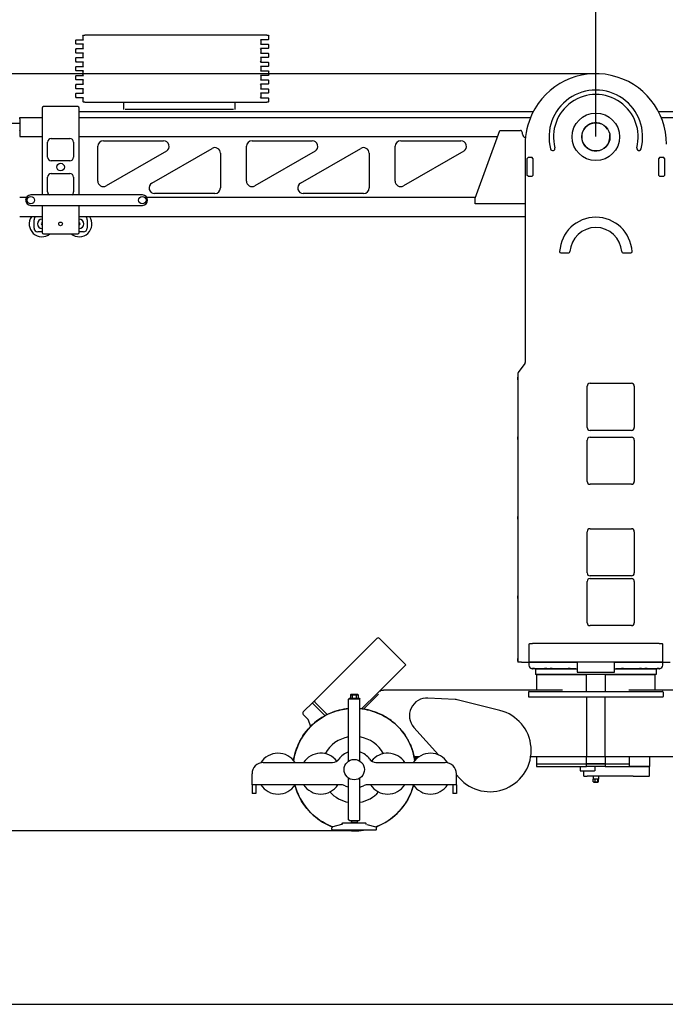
# Model space of a CAD drawing. Header units: millimetres. Extents: x -57594 to -45714, y -4242 to 13786.
# Tile 9 of 23: x -50084 to -48347, y 491 to 3142. Entities that reach past the tile are written whole.
import ezdxf

# ---------------------------------------------------------------- set-up
doc = ezdxf.new("R2010")
doc.units = ezdxf.units.MM
doc.header["$LTSCALE"] = 50
doc.layers.add('AM_5', color=3, linetype='Continuous', lineweight=25)
doc.styles.add('Aktuální-ISO', font='arial.ttf')
doc.styles.get("Standard").update_dxf_attribs({"font": 'txt.shx'})
doc.dimstyles.new('AM_ISO$0', dxfattribs={"dimtxt": 3.5, "dimasz": 3.5, "dimexe": 1, "dimexo": 1, "dimgap": 1.5, "dimtad": 1, "dimdsep": 46, "dimtxsty": 'Standard', "dimcen": 0, "dimclrd": 256, "dimclre": 256, "dimclrt": 2, "dimadec": 0, "dimazin": 2, "dimtp": 0.1, "dimtm": 0.1, "dimtfac": 0.71, "dimtdec": 3, "dimtmove": 0, "dimatfit": 3, "dimfxl": 1, "dimlwd": -1, "dimlwe": -1, "dimarcsym": 1})

# ---------------------------------------------------------------- blocks, each defined once
blk = doc.blocks.new('*D235')
at = {"layer": 'AM_5', "linetype": 'ByBlock', "transparency": 16777216}
for p, q in [((-50718.3, 2137.3), (-50718.3, 3251.3)), ((-48604, 3250.3), (-50648.3, 3250.3)), ((-48534, 2827.7), (-48534, 3251.3))]:
    blk.add_line(p, q, dxfattribs=at)
at = {"layer": 'AM_5', "transparency": 16777216}
for points in [[(-50648.3, 3261.9), (-50648.3, 3238.6), (-50718.3, 3250.3)], [(-48604, 3261.9), (-48604, 3238.6), (-48534, 3250.3)]]:
    blk.add_solid(points, dxfattribs=at)
at = {"layer": 'Defpoints', "color": 0, "transparency": 16777216}
for p in [(-50718.3, 3250.3), (-48534, 2826.7), (-50718.3, 2136.3)]:
    blk.add_point(p, dxfattribs=at)
at = {"layer": 'AM_5', "color": 2, "transparency": 16777216, "insert": (-49626.2, 3325.1), "char_height": 70, "attachment_point": 5, "style": 'Aktuální-ISO'}
blk.add_mtext('2.18 [7´-2´´]', dxfattribs=at)
blk = doc.blocks.new('*D236')
at = {"layer": 'AM_5', "linetype": 'ByBlock', "transparency": 16777216}
for p, q in [((-48534, 2827.7), (-48534, 3251.3)), ((-48464, 3250.3), (-46354, 3250.3)), ((-46284, 2895.8), (-46284, 3251.3))]:
    blk.add_line(p, q, dxfattribs=at)
at = {"layer": 'AM_5', "transparency": 16777216}
for points in [[(-48464, 3261.9), (-48464, 3238.6), (-48534, 3250.3)], [(-46354, 3261.9), (-46354, 3238.6), (-46284, 3250.3)]]:
    blk.add_solid(points, dxfattribs=at)
at = {"layer": 'Defpoints', "color": 0, "transparency": 16777216}
for p in [(-46284, 3250.3), (-46284, 2894.8), (-48534, 2826.7)]:
    blk.add_point(p, dxfattribs=at)
at = {"layer": 'AM_5', "color": 2, "transparency": 16777216, "insert": (-47409, 3325.1), "char_height": 70, "attachment_point": 5, "style": 'Aktuální-ISO'}
blk.add_mtext('2.25 [7´-5´´]', dxfattribs=at)
blk = doc.blocks.new('*D237')
at = {"layer": 'AM_5', "linetype": 'ByBlock', "transparency": 16777216}
for p, q in [((-50718.3, 2141.3), (-50718.3, 3436.2)), ((-50648.3, 3435.2), (-46354, 3435.2)), ((-46284, 2891.3), (-46284, 3436.2))]:
    blk.add_line(p, q, dxfattribs=at)
at = {"layer": 'AM_5', "transparency": 16777216}
for points in [[(-50648.3, 3446.9), (-50648.3, 3423.5), (-50718.3, 3435.2)], [(-46354, 3446.9), (-46354, 3423.5), (-46284, 3435.2)]]:
    blk.add_solid(points, dxfattribs=at)
at = {"layer": 'Defpoints', "color": 0, "transparency": 16777216}
for p in [(-46284, 3435.2), (-46284, 2890.3), (-50718.3, 2140.3)]:
    blk.add_point(p, dxfattribs=at)
at = {"layer": 'AM_5', "color": 2, "transparency": 16777216, "insert": (-48501.2, 3510.1), "char_height": 70, "attachment_point": 5, "style": 'Aktuální-ISO'}
blk.add_mtext('4.43 [14´-7´´]', dxfattribs=at)
blk = doc.blocks.new('*D238')
at = {"layer": 'AM_5', "linetype": 'ByBlock', "transparency": 16777216}
for p, q in [((-48535, 2996.7), (-51035.5, 2996.7)), ((-51034.5, 2926.7), (-51034.5, 1028.2)), ((-49185, 958.2), (-51035.5, 958.2))]:
    blk.add_line(p, q, dxfattribs=at)
at = {"layer": 'AM_5', "transparency": 16777216}
for points in [[(-51046.2, 2926.7), (-51022.8, 2926.7), (-51034.5, 2996.7)], [(-51046.2, 1028.2), (-51022.8, 1028.2), (-51034.5, 958.2)]]:
    blk.add_solid(points, dxfattribs=at)
at = {"layer": 'Defpoints', "color": 0, "transparency": 16777216}
for p in [(-48534, 2996.7), (-51034.5, 958.2), (-49184, 958.2)]:
    blk.add_point(p, dxfattribs=at)
at = {"layer": 'AM_5', "color": 2, "transparency": 16777216, "insert": (-51109.3, 1977.4), "char_height": 70, "attachment_point": 5, "rotation": 90, "style": 'Aktuální-ISO'}
blk.add_mtext('2,01 [6´-7´´]', dxfattribs=at)

msp = doc.modelspace()

# ---------------------------------------------------------------- linework, layer by layer
at = {"color": 253}
for p, q in [((-49932.034, 3088.071), (-49934.034, 3086.071)), ((-49934.034, 3086.071), (-49934.034, 3078.071)), ((-49934.034, 3078.071), (-49932.034, 3076.071)), ((-49932.034, 3088.071), (-49912.034, 3088.071)), ((-49912.034, 3076.071), (-49932.034, 3076.071)), ((-49914.034, 3098.071), (-49912.034, 3100.071)), ((-49914.034, 3098.071), (-49914.034, 3090.071)), ((-49912.034, 3088.071), (-49914.034, 3090.071)), ((-49914.034, 3074.071), (-49912.034, 3076.071)), ((-49912.034, 3100.071), (-49909.034, 3100.071)), ((-49419.034, 3100.071), (-49909.034, 3100.071)), ((-49416.034, 3088.071), (-49436.034, 3088.071)), ((-49434.034, 3086.071), (-49436.034, 3088.071)), ((-49436.034, 3076.071), (-49434.034, 3078.071)), ((-49436.034, 3076.071), (-49416.034, 3076.071)), ((-49434.034, 3078.071), (-49434.034, 3086.071)), ((-49419.034, 3100.071), (-49416.034, 3100.071)), ((-49416.034, 3100.071), (-49414.034, 3098.071)), ((-49414.034, 3090.071), (-49416.034, 3088.071)), ((-49416.034, 3076.071), (-49414.034, 3074.071)), ((-49414.034, 3090.071), (-49414.034, 3098.071)), ((-49932.034, 3064.071), (-49934.034, 3062.071)), ((-49934.034, 3062.071), (-49934.034, 3054.071)), ((-49934.034, 3054.071), (-49932.034, 3052.071)), ((-49932.034, 3064.071), (-49912.034, 3064.071)), ((-49912.034, 3052.071), (-49932.034, 3052.071)), ((-49914.034, 3074.071), (-49914.034, 3066.071)), ((-49912.034, 3064.071), (-49914.034, 3066.071)), ((-49914.034, 3050.071), (-49912.034, 3052.071)), ((-49914.034, 3050.071), (-49914.034, 3042.071)), ((-49416.034, 3064.071), (-49436.034, 3064.071)), ((-49434.034, 3062.071), (-49436.034, 3064.071)), ((-49436.034, 3052.071), (-49434.034, 3054.071)), ((-49436.034, 3052.071), (-49416.034, 3052.071)), ((-49434.034, 3054.071), (-49434.034, 3062.071)), ((-49414.034, 3066.071), (-49416.034, 3064.071)), ((-49416.034, 3052.071), (-49414.034, 3050.071)), ((-49414.034, 3066.071), (-49414.034, 3074.071)), ((-49414.034, 3042.071), (-49414.034, 3050.071)), ((-49932.034, 3040.071), (-49934.034, 3038.071)), ((-49934.034, 3038.071), (-49934.034, 3030.071)), ((-49934.034, 3030.071), (-49932.034, 3028.071)), ((-49932.034, 3040.071), (-49912.034, 3040.071)), ((-49912.034, 3028.071), (-49932.034, 3028.071)), ((-49912.034, 3040.071), (-49914.034, 3042.071)), ((-49914.034, 3026.071), (-49912.034, 3028.071)), ((-49914.034, 3026.071), (-49914.034, 3018.071)), ((-49416.034, 3040.071), (-49436.034, 3040.071)), ((-49434.034, 3038.071), (-49436.034, 3040.071)), ((-49436.034, 3028.071), (-49434.034, 3030.071)), ((-49436.034, 3028.071), (-49416.034, 3028.071)), ((-49434.034, 3030.071), (-49434.034, 3038.071)), ((-49414.034, 3042.071), (-49416.034, 3040.071)), ((-49416.034, 3028.071), (-49414.034, 3026.071)), ((-49414.034, 3018.071), (-49414.034, 3026.071)), ((-49932.034, 3016.071), (-49934.034, 3014.071)), ((-49934.034, 3014.071), (-49934.034, 3006.071)), ((-49934.034, 3006.071), (-49932.034, 3004.071)), ((-49932.034, 3016.071), (-49912.034, 3016.071)), ((-49912.034, 3004.071), (-49932.034, 3004.071)), ((-49912.034, 3016.071), (-49914.034, 3018.071)), ((-49914.034, 3002.071), (-49912.034, 3004.071)), ((-49914.034, 3002.071), (-49914.034, 2994.071)), ((-49416.034, 3016.071), (-49436.034, 3016.071)), ((-49434.034, 3014.071), (-49436.034, 3016.071)), ((-49436.034, 3004.071), (-49434.034, 3006.071)), ((-49436.034, 3004.071), (-49416.034, 3004.071)), ((-49434.034, 3006.071), (-49434.034, 3014.071)), ((-49414.034, 3018.071), (-49416.034, 3016.071)), ((-49416.034, 3004.071), (-49414.034, 3002.071)), ((-49414.034, 2994.071), (-49414.034, 3002.071)), ((-49932.034, 2992.071), (-49934.034, 2990.071)), ((-49934.034, 2990.071), (-49934.034, 2982.071)), ((-49934.034, 2982.071), (-49932.034, 2980.071)), ((-49932.034, 2992.071), (-49912.034, 2992.071)), ((-49912.034, 2980.071), (-49932.034, 2980.071)), ((-49912.034, 2992.071), (-49914.034, 2994.071)), ((-49914.034, 2978.071), (-49912.034, 2980.071)), ((-49914.034, 2978.071), (-49914.034, 2970.071)), ((-49912.034, 2968.071), (-49914.034, 2970.071)), ((-49416.034, 2992.071), (-49436.034, 2992.071)), ((-49434.034, 2990.071), (-49436.034, 2992.071)), ((-49436.034, 2980.071), (-49434.034, 2982.071)), ((-49436.034, 2980.071), (-49416.034, 2980.071)), ((-49434.034, 2982.071), (-49434.034, 2990.071)), ((-49414.034, 2994.071), (-49416.034, 2992.071)), ((-49416.034, 2980.071), (-49414.034, 2978.071)), ((-49414.034, 2970.071), (-49416.034, 2968.071)), ((-49414.034, 2970.071), (-49414.034, 2978.071)), ((-49932.034, 2968.071), (-49934.034, 2966.071)), ((-49934.034, 2966.071), (-49934.034, 2958.071)), ((-49934.034, 2958.071), (-49932.034, 2956.071)), ((-49932.034, 2944.071), (-49934.034, 2942.071)), ((-49932.034, 2968.071), (-49912.034, 2968.071)), ((-49912.034, 2956.071), (-49932.034, 2956.071)), ((-49932.034, 2944.071), (-49912.034, 2944.071)), ((-49914.034, 2954.071), (-49912.034, 2956.071)), ((-49914.034, 2954.071), (-49914.034, 2946.071)), ((-49912.034, 2944.071), (-49914.034, 2946.071)), ((-49416.034, 2968.071), (-49436.034, 2968.071)), ((-49434.034, 2966.071), (-49436.034, 2968.071)), ((-49436.034, 2956.071), (-49434.034, 2958.071)), ((-49436.034, 2956.071), (-49416.034, 2956.071)), ((-49416.034, 2944.071), (-49436.034, 2944.071)), ((-49434.034, 2942.071), (-49436.034, 2944.071)), ((-49434.034, 2958.071), (-49434.034, 2966.071)), ((-49416.034, 2956.071), (-49414.034, 2954.071)), ((-49414.034, 2946.071), (-49416.034, 2944.071)), ((-49414.034, 2946.071), (-49414.034, 2954.071)), ((-49934.034, 2942.071), (-49934.034, 2934.071)), ((-49934.034, 2934.071), (-49932.034, 2932.071)), ((-49912.034, 2932.071), (-49932.034, 2932.071)), ((-49912.034, 2932.071), (-49914.034, 2930.071)), ((-49914.034, 2930.071), (-49914.034, 2922.071)), ((-49914.034, 2922.071), (-49912.034, 2920.071)), ((-49909.034, 2920.071), (-49912.034, 2920.071)), ((-49909.034, 2920.071), (-49419.034, 2920.071)), ((-49805.034, 2920.071), (-49805.034, 2900.071)), ((-49504.034, 2900.071), (-49504.034, 2920.071)), ((-49436.034, 2932.071), (-49434.034, 2934.071)), ((-49436.034, 2932.071), (-49416.034, 2932.071)), ((-49434.034, 2934.071), (-49434.034, 2942.071)), ((-49416.034, 2920.071), (-49419.034, 2920.071)), ((-49414.034, 2930.071), (-49416.034, 2932.071)), ((-49416.034, 2920.071), (-49414.034, 2922.071)), ((-49414.034, 2922.071), (-49414.034, 2930.071)), ((-50024.034, 2904.166), (-50024.034, 2670.166)), ((-49928.034, 2908.166), (-50020.034, 2908.166)), ((-49924.034, 2670.166), (-49924.034, 2904.166)), ((-49924.034, 2894.766), (-48702.374, 2894.766)), ((-49509.034, 2900.071), (-49800.034, 2900.071)), ((-48365.694, 2894.766), (-46284.034, 2894.766)), ((-50284.034, 2863.266), (-50084.034, 2863.266)), ((-50084.034, 2878.766), (-50024.034, 2878.766)), ((-50084.034, 2874.766), (-50084.034, 2878.766)), ((-50084.034, 2874.766), (-50084.034, 2854.132)), ((-49924.034, 2878.766), (-48709.822, 2878.766)), ((-48358.245, 2878.766), (-46284.034, 2878.766)), ((-50084.034, 2854.132), (-50084.034, 2853.615)), ((-50084.034, 2853.615), (-50084.034, 2844.42)), ((-50084.034, 2843.903), (-50084.034, 2844.42)), ((-50084.034, 2843.903), (-50084.034, 2827.666)), ((-48859.034, 2661.166), (-48792.427, 2844.166)), ((-48792.427, 2844.166), (-48736.459, 2844.166)), ((-48731.284, 2837.166), (-48733.74, 2842.434)), ((-48731.284, 2834.166), (-48731.284, 2837.166)), ((-50084.034, 2827.166), (-50084.034, 2827.666)), ((-50084.034, 2827.166), (-50024.034, 2827.166)), ((-50009.034, 2772.166), (-50009.034, 2812.166)), ((-49999.034, 2822.166), (-49949.034, 2822.166)), ((-49939.034, 2812.166), (-49939.034, 2772.166)), ((-49924.034, 2827.166), (-48798.615, 2827.166)), ((-49859.034, 2816.166), (-49697.023, 2816.166)), ((-49459.034, 2816.166), (-49297.023, 2816.166)), ((-49059.034, 2816.166), (-48897.023, 2816.166)), ((-49874.034, 2707.644), (-49874.034, 2801.166)), ((-49689.524, 2788.175), (-49851.535, 2694.654)), ((-49728.544, 2702.157), (-49566.533, 2795.678)), ((-49474.034, 2707.644), (-49474.034, 2801.166)), ((-49289.524, 2788.175), (-49451.535, 2694.654)), ((-49328.544, 2702.157), (-49166.533, 2795.678)), ((-49074.034, 2707.644), (-49074.034, 2801.166)), ((-48889.524, 2788.175), (-49051.535, 2694.654)), ((-48724.034, 2806.666), (-48724.034, 2219.012)), ((-49949.034, 2762.166), (-49999.034, 2762.166)), ((-49544.034, 2782.687), (-49544.034, 2689.166)), ((-49144.034, 2782.687), (-49144.034, 2689.166)), ((-48716.534, 2770.666), (-48718.534, 2768.666)), ((-48718.534, 2722.666), (-48718.534, 2768.666)), ((-48705.534, 2770.666), (-48716.534, 2770.666)), ((-48703.534, 2768.666), (-48705.534, 2770.666)), ((-48703.534, 2768.666), (-48703.534, 2722.666)), ((-48362.534, 2770.666), (-48364.534, 2768.666)), ((-48364.534, 2722.666), (-48364.534, 2768.666)), ((-48351.534, 2770.666), (-48362.534, 2770.666)), ((-48349.534, 2768.666), (-48351.534, 2770.666)), ((-48349.534, 2768.666), (-48349.534, 2722.666)), ((-50009.034, 2678.166), (-50009.034, 2718.166)), ((-49999.034, 2728.166), (-49949.034, 2728.166)), ((-49939.034, 2718.166), (-49939.034, 2678.166)), ((-48716.534, 2720.666), (-48718.534, 2722.666)), ((-48716.534, 2720.666), (-48705.534, 2720.666)), ((-48703.534, 2722.666), (-48705.534, 2720.666)), ((-48362.534, 2720.666), (-48364.534, 2722.666)), ((-48362.534, 2720.666), (-48351.534, 2720.666)), ((-48349.534, 2722.666), (-48351.534, 2720.666)), ((-49038.521, 2702.166), (-49038.65, 2702.166)), ((-50066.158, 2663.166), (-50084.034, 2663.166)), ((-49754.034, 2670.166), (-50054.034, 2670.166)), ((-48858.306, 2663.166), (-49741.909, 2663.166)), ((-49559.034, 2674.166), (-49721.045, 2674.166)), ((-49159.034, 2674.166), (-49321.045, 2674.166)), ((-48859.034, 2646.166), (-48859.034, 2661.166)), ((-50054.034, 2642.166), (-49754.034, 2642.166)), ((-50024.034, 2642.166), (-50024.034, 2569.166)), ((-49924.034, 2569.166), (-49924.034, 2642.166)), ((-48724.034, 2646.166), (-48859.034, 2646.166)), ((-50024.034, 2611.566), (-50084.034, 2611.566)), ((-50045.534, 2580.666), (-50045.534, 2603.666)), ((-48724.034, 2611.566), (-49924.034, 2611.566)), ((-49902.534, 2603.666), (-49902.534, 2580.666)), ((-50024.034, 2570.666), (-50035.534, 2570.666)), ((-50020.034, 2565.166), (-49928.034, 2565.166)), ((-49912.534, 2570.666), (-49924.034, 2570.666)), ((-48628.401, 2514.666), (-48606.862, 2514.666)), ((-48461.205, 2514.666), (-48439.666, 2514.666)), ((-48725.041, 2216.003), (-48743.027, 2192.134)), ((-48744.034, 2189.125), (-48744.034, 2184.166)), ((-48744.034, 2183.666), (-48744.034, 2179.832)), ((-48744.034, 2172.5), (-48744.034, 2179.832)), ((-48744.034, 2172.5), (-48744.034, 2018.832)), ((-48557.534, 2044.166), (-48557.534, 2155.166)), ((-48549.534, 2163.166), (-48438.534, 2163.166)), ((-48430.534, 2155.166), (-48430.534, 2044.166)), ((-48744.034, 2011.5), (-48744.034, 2018.832)), ((-48438.534, 2036.166), (-48549.534, 2036.166)), ((-48549.534, 2018.166), (-48438.534, 2018.166)), ((-48744.034, 2011.5), (-48744.034, 1804.832)), ((-48557.534, 1899.166), (-48557.534, 2010.166)), ((-48430.534, 2010.166), (-48430.534, 1899.166)), ((-48438.534, 1891.166), (-48549.534, 1891.166)), ((-48744.034, 1797.5), (-48744.034, 1804.832)), ((-48744.034, 1797.5), (-48744.034, 1590.832)), ((-48557.534, 1652.666), (-48557.534, 1763.666)), ((-48549.534, 1771.666), (-48438.534, 1771.666)), ((-48430.534, 1763.666), (-48430.534, 1652.666)), ((-48438.534, 1644.666), (-48549.534, 1644.666)), ((-48557.534, 1518.666), (-48557.534, 1629.666)), ((-48549.534, 1637.666), (-48438.534, 1637.666)), ((-48430.534, 1629.666), (-48430.534, 1518.666)), ((-48744.034, 1583.5), (-48744.034, 1590.832)), ((-48744.034, 1583.5), (-48744.034, 1422.332)), ((-48438.534, 1510.666), (-48549.534, 1510.666)), ((-49290.001, 1309.548), (-49123.292, 1476.257)), ((-49045.51, 1405.546), (-49116.221, 1476.257)), ((-48714.034, 1460.666), (-48712.034, 1462.666)), ((-48714.034, 1460.666), (-48714.034, 1412.666)), ((-48712.034, 1462.666), (-48704.034, 1462.666)), ((-48364.034, 1462.666), (-48704.034, 1462.666)), ((-48364.034, 1462.666), (-48356.034, 1462.666)), ((-48354.034, 1460.666), (-48356.034, 1462.666)), ((-48354.034, 1412.666), (-48354.034, 1460.666)), ((-49045.51, 1405.546), (-49121.791, 1329.265)), ((-48744.034, 1415), (-48744.034, 1422.332)), ((-48744.034, 1415), (-48744.034, 1412.666)), ((-48739.034, 1412.666), (-48744.034, 1412.666)), ((-48734.034, 1412.666), (-48739.034, 1412.666)), ((-48734.034, 1412.666), (-48714.034, 1412.666)), ((-48714.034, 1412.666), (-48704.034, 1412.666)), ((-48714.034, 1412.666), (-48714.034, 1404.666)), ((-48704.034, 1412.666), (-48714.034, 1412.666)), ((-48584.034, 1412.666), (-48704.034, 1412.666)), ((-48704.034, 1412.666), (-48584.034, 1412.666)), ((-48584.034, 1412.666), (-48584.034, 1385.166)), ((-48484.034, 1412.666), (-48584.034, 1412.666)), ((-48364.034, 1412.666), (-48484.034, 1412.666)), ((-48484.034, 1385.166), (-48484.034, 1412.666)), ((-48484.034, 1412.666), (-48364.034, 1412.666)), ((-48364.034, 1412.666), (-48354.034, 1412.666)), ((-48354.034, 1412.666), (-48364.034, 1412.666)), ((-48354.034, 1404.666), (-48354.034, 1412.666)), ((-48354.034, 1412.666), (-48334.034, 1412.666)), ((-48698.71, 1394.666), (-48704.034, 1394.666)), ((-48672.357, 1394.666), (-48698.71, 1394.666)), ((-48584.034, 1393.066), (-48696.034, 1393.066)), ((-48696.034, 1393.066), (-48696.034, 1379.566)), ((-48372.034, 1379.566), (-48696.034, 1379.566)), ((-48694.034, 1379.566), (-48559.411, 1379.566)), ((-48694.034, 1379.566), (-48694.034, 1337.366)), ((-48676.534, 1393.066), (-48676.534, 1394.666)), ((-48665.71, 1394.666), (-48672.357, 1394.666)), ((-48657.357, 1394.666), (-48665.71, 1394.666)), ((-48650.71, 1394.666), (-48657.357, 1394.666)), ((-48609.357, 1394.666), (-48650.71, 1394.666)), ((-48602.71, 1394.666), (-48609.357, 1394.666)), ((-48588.034, 1394.666), (-48602.71, 1394.666)), ((-48588.034, 1394.666), (-48584.034, 1394.666)), ((-48584.034, 1385.166), (-48484.034, 1385.166)), ((-48559.411, 1333.366), (-48559.411, 1379.566)), ((-48508.657, 1379.566), (-48374.034, 1379.566)), ((-48508.657, 1379.566), (-48508.657, 1333.366)), ((-48484.034, 1394.666), (-48480.034, 1394.666)), ((-48372.034, 1393.066), (-48484.034, 1393.066)), ((-48465.357, 1394.666), (-48480.034, 1394.666)), ((-48458.71, 1394.666), (-48465.357, 1394.666)), ((-48417.357, 1394.666), (-48458.71, 1394.666)), ((-48410.71, 1394.666), (-48417.357, 1394.666)), ((-48402.357, 1394.666), (-48410.71, 1394.666)), ((-48395.71, 1394.666), (-48402.357, 1394.666)), ((-48369.357, 1394.666), (-48395.71, 1394.666)), ((-48391.534, 1393.066), (-48391.534, 1394.666)), ((-48374.034, 1337.366), (-48374.034, 1379.566)), ((-48372.034, 1393.066), (-48372.034, 1379.566)), ((-48364.034, 1394.666), (-48369.357, 1394.666)), ((-49121.791, 1329.265), (-49164.184, 1286.872)), ((-49118.963, 1326.437), (-49159.208, 1286.192)), ((-49113.934, 1335.366), (-49113.593, 1335.707)), ((-49113.934, 1335.366), (-49113.934, 1333.366)), ((-49111.934, 1337.366), (-49113.593, 1335.707)), ((-49111.934, 1337.366), (-49104.863, 1337.366)), ((-48623.934, 1337.366), (-49104.863, 1337.366)), ((-48715.583, 1331.866), (-48715.583, 1319.866)), ((-48713.545, 1333.366), (-48354.523, 1333.366)), ((-48162.034, 1337.366), (-48445.134, 1337.366)), ((-48352.485, 1331.866), (-48352.485, 1319.866)), ((-49321.282, 1278.267), (-49294.501, 1305.048)), ((-49294.501, 1305.048), (-49290.001, 1309.548)), ((-49262.609, 1268.154), (-49293.466, 1299.011)), ((-49288.966, 1303.511), (-49256.672, 1271.217)), ((-49197.034, 1315.116), (-49199.034, 1313.116)), ((-49169.034, 1313.116), (-49199.034, 1313.116)), ((-49199.034, 1146.165), (-49199.034, 1313.116)), ((-49197.034, 1315.116), (-49171.034, 1315.116)), ((-49194.426, 1324.116), (-49193.271, 1325.116)), ((-49194.426, 1324.116), (-49189.23, 1324.116)), ((-49194.426, 1324.116), (-49194.426, 1315.116)), ((-49188.653, 1325.116), (-49193.271, 1325.116)), ((-49189.23, 1324.116), (-49188.653, 1325.116)), ((-49189.23, 1324.116), (-49178.838, 1324.116)), ((-49189.23, 1324.116), (-49189.23, 1315.116)), ((-49179.415, 1325.116), (-49188.653, 1325.116)), ((-49178.838, 1324.116), (-49179.415, 1325.116)), ((-49174.796, 1325.116), (-49179.415, 1325.116)), ((-49178.838, 1324.116), (-49173.641, 1324.116)), ((-49178.838, 1324.116), (-49178.838, 1315.116)), ((-49174.796, 1325.116), (-49173.641, 1324.116)), ((-49173.641, 1324.116), (-49173.641, 1315.116)), ((-49171.034, 1315.116), (-49169.034, 1313.116)), ((-49169.034, 1146.165), (-49169.034, 1313.116)), ((-48912.632, 1312.08), (-48985.613, 1315.804)), ((-48791.954, 1282.262), (-48907.325, 1311.285)), ((-48354.523, 1318.366), (-48713.545, 1318.366)), ((-48559.034, 1318.366), (-48559.034, 1158.366)), ((-48509.034, 1158.366), (-48509.034, 1318.366)), ((-49307.976, 1257.89), (-49321.282, 1271.196)), ((-49301.183, 1239.246), (-49307.976, 1257.89)), ((-49023.444, 1236.706), (-48957.174, 1162.585)), ((-49429.034, 1142.116), (-49242.163, 1142.116)), ((-49125.905, 1142.116), (-48939.034, 1142.116)), ((-49022.889, 1158.366), (-49008.799, 1158.366)), ((-49022.066, 1154.366), (-49014.247, 1154.366)), ((-48709.23, 1158.366), (-48559.034, 1158.366)), ((-48694.034, 1158.366), (-48694.034, 1138.366)), ((-48559.411, 1138.366), (-48559.411, 1158.366)), ((-48559.034, 1158.366), (-48509.034, 1158.366)), ((-48509.034, 1158.366), (-48118.798, 1158.366)), ((-48508.657, 1158.366), (-48508.657, 1138.366)), ((-48444.792, 1158.366), (-48444.792, 1131.366)), ((-48390.054, 1158.366), (-48390.054, 1131.366)), ((-48694.034, 1138.366), (-48559.411, 1138.366)), ((-48694.034, 1138.366), (-48694.034, 1131.366)), ((-48694.034, 1138.366), (-48559.411, 1138.366)), ((-48694.034, 1131.366), (-48559.411, 1131.366)), ((-48576.534, 1131.366), (-48576.534, 1119.366)), ((-48576.534, 1119.366), (-48537.65, 1119.366)), ((-48566.534, 1105.366), (-48566.534, 1119.366)), ((-48508.657, 1138.366), (-48559.411, 1138.366)), ((-48559.411, 1138.366), (-48508.657, 1138.366)), ((-48559.411, 1131.366), (-48559.411, 1138.366)), ((-48508.657, 1131.366), (-48559.411, 1131.366)), ((-48536.509, 1119.366), (-48537.65, 1119.366)), ((-48536.509, 1131.366), (-48536.509, 1119.366)), ((-48508.657, 1138.366), (-48444.792, 1138.366)), ((-48508.657, 1138.366), (-48508.657, 1131.366)), ((-48508.657, 1138.366), (-48444.792, 1138.366)), ((-48508.657, 1131.366), (-48444.792, 1131.366)), ((-48436.601, 1131.366), (-48444.792, 1131.366)), ((-48444.792, 1131.366), (-48436.601, 1131.366)), ((-48436.601, 1131.366), (-48434.044, 1131.366)), ((-48434.044, 1131.366), (-48436.601, 1131.366)), ((-48434.044, 1131.366), (-48390.412, 1131.366)), ((-48390.412, 1131.366), (-48434.044, 1131.366)), ((-48390.412, 1131.366), (-48390.054, 1131.366)), ((-48390.054, 1131.366), (-48390.412, 1131.366)), ((-48390.054, 1105.366), (-48390.054, 1131.366)), ((-49459.034, 1082.116), (-49459.034, 1112.116)), ((-49199.034, 988.116), (-49199.034, 1100.067)), ((-49169.034, 988.116), (-49169.034, 1100.067)), ((-48909.034, 1082.116), (-48909.034, 1112.116)), ((-48909.034, 1108.742), (-48901.782, 1100.632)), ((-48909.034, 1107.616), (-48908.027, 1107.616)), ((-48566.534, 1105.366), (-48557.015, 1105.366)), ((-48436.601, 1105.366), (-48557.015, 1105.366)), ((-48541.534, 1105.366), (-48541.534, 1097.366)), ((-48541.278, 1097.366), (-48541.534, 1097.366)), ((-48541.278, 1090.094), (-48541.278, 1097.366)), ((-48535.975, 1097.366), (-48541.278, 1097.366)), ((-48539.534, 1089.366), (-48540.758, 1089.811)), ((-48539.534, 1089.366), (-48528.534, 1089.366)), ((-48535.975, 1090.094), (-48535.975, 1097.366)), ((-48528.731, 1097.366), (-48535.975, 1097.366)), ((-48528.731, 1090.094), (-48528.731, 1097.366)), ((-48526.534, 1097.366), (-48528.731, 1097.366)), ((-48528.534, 1089.366), (-48527.309, 1089.811)), ((-48526.789, 1090.094), (-48526.789, 1097.366)), ((-48526.534, 1105.366), (-48526.534, 1097.366)), ((-48434.044, 1105.366), (-48436.601, 1105.366)), ((-48434.044, 1105.366), (-48390.412, 1105.366)), ((-48390.054, 1105.366), (-48390.412, 1105.366)), ((-49218.37, 1082.116), (-49459.034, 1082.116)), ((-49449.034, 1082.116), (-49459.034, 1082.116)), ((-49459.034, 1082.116), (-49459.034, 1058.968)), ((-49449.034, 1082.116), (-49449.034, 1058.968)), ((-48909.034, 1082.116), (-49149.697, 1082.116)), ((-48909.034, 1082.116), (-48919.034, 1082.116)), ((-48919.034, 1082.116), (-48919.034, 1058.968)), ((-48909.034, 1082.116), (-48909.034, 1058.968)), ((-49449.034, 1058.968), (-49459.034, 1058.968)), ((-48909.034, 1058.968), (-48919.034, 1058.968)), ((-49196.034, 985.116), (-49199.034, 988.116)), ((-49172.034, 985.116), (-49196.034, 985.116)), ((-49191.534, 983.116), (-49191.534, 981.73)), ((-49191.534, 981.73), (-49176.534, 981.73)), ((-49176.534, 983.116), (-49176.534, 981.73)), ((-49172.034, 985.116), (-49169.034, 988.116)), ((-49242.034, 968.652), (-49244.034, 966.652)), ((-49244.034, 962.116), (-49244.034, 966.652)), ((-49242.034, 960.116), (-49244.034, 962.116)), ((-49217.909, 975.116), (-49242.034, 968.652)), ((-49126.034, 960.116), (-49242.034, 960.116)), ((-49214.534, 980.116), (-49216.534, 978.116)), ((-49216.494, 978.116), (-49216.534, 978.116)), ((-49216.534, 975.116), (-49216.534, 978.116)), ((-49216.494, 975.116), (-49216.494, 978.116)), ((-49216.334, 978.116), (-49216.334, 975.116)), ((-49214.534, 980.116), (-49214.5, 980.116)), ((-49214.5, 980.116), (-49214.339, 980.116)), ((-49214.339, 980.116), (-49153.534, 980.116)), ((-49153.534, 980.116), (-49151.534, 978.116)), ((-49151.534, 975.116), (-49151.534, 978.116)), ((-49150.158, 975.116), (-49126.034, 968.652)), ((-49126.034, 968.652), (-49124.034, 966.652)), ((-49126.034, 960.116), (-49124.034, 962.116)), ((-49124.034, 962.116), (-49124.034, 966.652))]:
    msp.add_line(p, q, dxfattribs=at)
msp.add_lwpolyline([(-45713.773, 491.181), (-45713.773, 4691.181), (-51653.773, 4691.181), (-51653.773, 491.181)], close=True)
for centre, radius in [((-48534.034, 2826.666), 64), ((-48534.034, 2826.666), 38), ((-49974.034, 2745.166), 10.25), ((-50054.034, 2656.166), 10), ((-49754.034, 2656.166), 10), ((-49974.034, 2592.166), 5), ((-49184.034, 1123.116), 27.5)]:
    msp.add_circle(centre, radius, dxfattribs=at)
for centre, radius, start, end in [((-48534.034, 2806.666), 190, 0, 154.740168), ((-48534.034, 2826.666), 126, 345, 195), ((-48534.034, 2826.666), 114, 345, 195), ((-50020.034, 2904.166), 4, 90, 180), ((-49928.034, 2904.166), 4, 0, 90), ((-48534.034, 2806.666), 190, 154.740168, 180), ((-48534.034, 2826.666), 38, 33.260965, 8.886816), ((-48736.459, 2841.166), 3, 25, 90), ((-49999.034, 2812.166), 10, 90, 180), ((-49949.034, 2812.166), 10, 0, 90), ((-49859.034, 2801.166), 15, 90, 180), ((-49697.023, 2801.166), 15, 299.995829, 90), ((-49459.034, 2801.166), 15, 90, 180), ((-49297.023, 2801.166), 15, 299.995829, 90), ((-49059.034, 2801.166), 15, 90, 180), ((-48897.023, 2801.166), 15, 299.995829, 90), ((-48721.034, 2834.166), 10.25, 180, 257.643008), ((-49559.034, 2782.687), 15, 0, 119.995829), ((-49159.034, 2782.687), 15, 0, 119.995829), ((-48649.945, 2795.608), 6, 195, 15), ((-48418.123, 2795.608), 6, 165, 345), ((-49999.034, 2772.166), 10, 180, 270), ((-49949.034, 2772.166), 10, 270, 0), ((-49999.034, 2718.166), 10, 90, 180), ((-49949.034, 2718.166), 10, 0, 90), ((-49859.034, 2707.644), 15, 180, 299.995829), ((-49459.034, 2707.644), 15, 180, 299.995829), ((-49059.034, 2707.644), 15, 180, 299.995829), ((-49999.034, 2678.166), 10, 180, 233.130102), ((-49949.034, 2678.166), 10, 306.869898, 0), ((-49721.045, 2689.166), 15, 119.995829, 270), ((-49559.034, 2689.166), 15, 270, 0), ((-49321.045, 2689.166), 15, 119.995829, 270), ((-49159.034, 2689.166), 15, 270, 0), ((-50054.034, 2656.166), 14, 90, 270), ((-49754.034, 2656.166), 14, 270, 90), ((-50024.034, 2592.166), 34.5, 145.783687, 308.49995), ((-50035.534, 2603.666), 10, 127.814488, 180), ((-50024.034, 2592.166), 12.5, 90, 270), ((-50024.034, 2592.166), 12.5, 90, 270), ((-49924.034, 2592.166), 34.5, 231.50005, 34.216313), ((-49924.034, 2592.166), 12.5, 270, 90), ((-49924.034, 2592.166), 12.5, 270, 90), ((-49912.534, 2603.666), 10, 0, 52.185511), ((-48534.034, 2512.666), 97.5, 3.032939, 176.967061), ((-50035.534, 2580.666), 10, 180, 270), ((-50024.034, 2592.166), 2.458, 90, 270), ((-49924.034, 2592.166), 2.458, 269.999999, 90), ((-49924.034, 2592.166), 2.387, 270, 90), ((-49912.534, 2580.666), 10, 270, 0), ((-48534.034, 2512.666), 70, 3.982079, 176.017921), ((-50020.034, 2569.166), 4, 180, 270), ((-49928.034, 2569.166), 4, 270, 0), ((-48628.401, 2517.666), 3, 176.967061, 180), ((-48628.401, 2517.666), 3, 180, 270), ((-48606.862, 2517.666), 3, 270, 356.072557), ((-48461.205, 2517.666), 3, 183.927443, 270), ((-48439.666, 2517.666), 3, 270, 0), ((-48439.666, 2517.666), 3, 0, 3.032939), ((-48729.034, 2219.012), 5, 323, 0), ((-48739.034, 2189.125), 5, 143, 180), ((-48549.534, 2155.166), 8, 90, 180), ((-48438.534, 2155.166), 8, 0, 90), ((-48549.534, 2044.166), 8, 180, 270), ((-48438.534, 2044.166), 8, 270, 0), ((-48549.534, 2010.166), 8, 90, 180), ((-48438.534, 2010.166), 8, 0, 90), ((-48549.534, 1899.166), 8, 180, 270), ((-48438.534, 1899.166), 8, 270, 0), ((-48549.534, 1763.666), 8, 90, 180), ((-48438.534, 1763.666), 8, 0, 90), ((-48549.534, 1652.666), 8, 180, 270), ((-48438.534, 1652.666), 8, 270, 0), ((-48549.534, 1629.666), 8, 90, 180), ((-48438.534, 1629.666), 8, 0, 90), ((-48549.534, 1518.666), 8, 180, 270), ((-48438.534, 1518.666), 8, 270, 0), ((-49119.756, 1472.722), 5, 45, 135), ((-48704.034, 1404.666), 10, 180, 262.394589), ((-48364.034, 1404.666), 10, 277.605411, 0), ((-48988.034, 1268.366), 47.5, 87.078884, 221.79938), ((-48914.034, 1284.616), 27.5, 75.879531, 87.078884), ((-49317.746, 1274.732), 5, 135, 225), ((-48819.034, 1174.616), 111, 221.79938, 75.879531), ((-49184.034, 1123.116), 89.193, 99.681656, 151.369122), ((-49184.034, 1123.116), 89.193, 28.630878, 80.318344), ((-49389.034, 1112.116), 55, 33.055731, 147.842791), ((-49274.034, 1112.116), 55, 37.790676, 146.944269), ((-49184.034, 1123.116), 50, 107.457603, 146.141563), ((-49184.034, 1123.116), 50, 33.858437, 72.542397), ((-49094.034, 1112.116), 55, 33.055731, 142.209324), ((-48979.034, 1112.116), 55, 32.157209, 146.944269), ((-49429.034, 1112.116), 30, 90, 180), ((-49242.163, 1162.116), 20, 270, 326.141563), ((-49225.603, 1147.116), 2.65, 111.630303, 164.029131), ((-49125.905, 1162.116), 20, 213.858437, 270), ((-49142.465, 1147.116), 2.65, 15.970869, 68.369697), ((-48939.034, 1112.116), 30, 0, 90), ((-49389.034, 1112.116), 55, 213.055731, 326.944269), ((-49274.034, 1112.116), 55, 213.055731, 326.944269), ((-49184.034, 1123.116), 89.193, 222.567391, 260.318344), ((-49218.37, 1062.116), 20, 60.625075, 90), ((-49184.034, 1123.116), 50, 240.625075, 252.542397), ((-49184.034, 1123.116), 50, 287.457603, 299.374925), ((-49184.034, 1123.116), 89.193, 279.681656, 317.432609), ((-49149.697, 1062.116), 20, 90, 119.374925), ((-49094.034, 1112.116), 55, 213.055731, 326.944269), ((-48979.034, 1112.116), 55, 213.055731, 326.944269), ((-49193.534, 983.116), 2, 0, 90), ((-49184.034, 975.116), 10, 138.590378, 150), ((-49174.534, 983.116), 2, 90, 180), ((-49184.034, 975.116), 10, 30, 41.409622)]:
    msp.add_arc(centre, radius, start, end, dxfattribs=at)
for points, knots in [([(-48603.869, 2517.46), (-48603.869, 2517.463), (-48603.869, 2517.466), (-48603.869, 2517.473), (-48603.868, 2517.478), (-48603.867, 2517.489), (-48603.867, 2517.496), (-48603.866, 2517.511), (-48603.865, 2517.519), (-48603.865, 2517.527)], [0, 0, 0, 0, 0.00085870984, 0.00085870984, 0.00223264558, 0.00223264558, 0.00443094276, 0.00443094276, 0.00686967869, 0.00686967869, 0.00686967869, 0.00686967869]), ([(-48464.203, 2517.527), (-48464.202, 2517.519), (-48464.202, 2517.511), (-48464.201, 2517.496), (-48464.2, 2517.489), (-48464.199, 2517.478), (-48464.199, 2517.473), (-48464.199, 2517.466), (-48464.198, 2517.463), (-48464.198, 2517.46)], [-0.00686967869, -0.00686967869, -0.00686967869, -0.00686967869, -0.00443094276, -0.00443094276, -0.00223264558, -0.00223264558, -0.00085870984, -0.00085870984, 0, 0, 0, 0]), ([(-48744.034, 2179.832), (-48744.034, 2179.532), (-48744.019, 2179.209), (-48743.952, 2178.023), (-48743.888, 2177.073), (-48743.888, 2175.259), (-48743.952, 2174.308), (-48744.019, 2173.122), (-48744.034, 2172.8), (-48744.034, 2172.5)], [2.052306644, 2.052306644, 2.052306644, 2.052306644, 2.160720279, 2.160720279, 2.432890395, 2.432890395, 2.705060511, 2.705060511, 2.813474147, 2.813474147, 2.813474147, 2.813474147]), ([(-48744.034, 2018.832), (-48744.034, 2018.532), (-48744.019, 2018.209), (-48743.952, 2017.023), (-48743.888, 2016.073), (-48743.888, 2014.259), (-48743.952, 2013.308), (-48744.019, 2012.122), (-48744.034, 2011.8), (-48744.034, 2011.5)], [2.052306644, 2.052306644, 2.052306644, 2.052306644, 2.160720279, 2.160720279, 2.432890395, 2.432890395, 2.705060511, 2.705060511, 2.813474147, 2.813474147, 2.813474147, 2.813474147]), ([(-48744.034, 1804.832), (-48744.034, 1804.532), (-48744.019, 1804.209), (-48743.952, 1803.023), (-48743.888, 1802.073), (-48743.888, 1800.259), (-48743.952, 1799.308), (-48744.019, 1798.122), (-48744.034, 1797.8), (-48744.034, 1797.5)], [2.052306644, 2.052306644, 2.052306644, 2.052306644, 2.160720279, 2.160720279, 2.432890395, 2.432890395, 2.705060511, 2.705060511, 2.813474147, 2.813474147, 2.813474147, 2.813474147]), ([(-48744.034, 1590.832), (-48744.034, 1590.532), (-48744.019, 1590.209), (-48743.952, 1589.023), (-48743.888, 1588.073), (-48743.888, 1586.259), (-48743.952, 1585.308), (-48744.019, 1584.122), (-48744.034, 1583.8), (-48744.034, 1583.5)], [2.052306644, 2.052306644, 2.052306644, 2.052306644, 2.160720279, 2.160720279, 2.432890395, 2.432890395, 2.705060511, 2.705060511, 2.813474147, 2.813474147, 2.813474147, 2.813474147]), ([(-48744.034, 1422.332), (-48744.034, 1422.032), (-48744.019, 1421.709), (-48743.952, 1420.523), (-48743.888, 1419.573), (-48743.888, 1417.759), (-48743.952, 1416.808), (-48744.019, 1415.622), (-48744.034, 1415.3), (-48744.034, 1415)], [2.052306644, 2.052306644, 2.052306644, 2.052306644, 2.160720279, 2.160720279, 2.432890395, 2.432890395, 2.705060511, 2.705060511, 2.813474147, 2.813474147, 2.813474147, 2.813474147]), ([(-48705.357, 1394.754), (-48705.357, 1394.754), (-48705.274, 1394.771), (-48704.937, 1394.839), (-48704.684, 1394.89), (-48704.284, 1394.973), (-48704.163, 1394.998), (-48704.034, 1395.025)], [1.013298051, 1.013298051, 1.013298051, 1.013298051, 1.138327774, 1.138327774, 1.263357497, 1.263357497, 1.310744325, 1.310744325, 1.310744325, 1.310744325]), ([(-48705.357, 1394.754), (-48705.357, 1394.754), (-48705.274, 1394.742), (-48704.935, 1394.705), (-48704.679, 1394.682), (-48704.277, 1394.668), (-48704.159, 1394.666), (-48704.034, 1394.666)], [1.022277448, 1.022277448, 1.022277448, 1.022277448, 1.147572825, 1.147572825, 1.272868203, 1.272868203, 1.318361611, 1.318361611, 1.318361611, 1.318361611]), ([(-48698.71, 1394.666), (-48698.71, 1394.666), (-48698.795, 1394.695), (-48699.135, 1394.8), (-48699.391, 1394.875), (-48699.977, 1395.017), (-48700.349, 1395.094), (-48701.166, 1395.203), (-48701.613, 1395.234), (-48702.455, 1395.234), (-48702.901, 1395.203), (-48703.57, 1395.114), (-48703.815, 1395.07), (-48704.034, 1395.025)], [0.50494646, 0.50494646, 0.50494646, 0.50494646, 0.631154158, 0.631154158, 0.757361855, 0.757361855, 0.883627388, 0.883627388, 1.009892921, 1.009892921, 1.136158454, 1.136158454, 1.216333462, 1.216333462, 1.216333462, 1.216333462]), ([(-48665.71, 1394.666), (-48665.71, 1394.666), (-48665.795, 1394.695), (-48666.135, 1394.8), (-48666.391, 1394.875), (-48666.977, 1395.017), (-48667.349, 1395.094), (-48668.166, 1395.203), (-48668.613, 1395.234), (-48669.455, 1395.234), (-48669.901, 1395.203), (-48670.719, 1395.094), (-48671.091, 1395.017), (-48671.677, 1394.875), (-48671.932, 1394.8), (-48672.273, 1394.695), (-48672.357, 1394.666), (-48672.357, 1394.666)], [0.50494646, 0.50494646, 0.50494646, 0.50494646, 0.63115416, 0.63115416, 0.75736185, 0.75736185, 0.88362739, 0.88362739, 1.00989292, 1.00989292, 1.13615845, 1.13615845, 1.26242399, 1.26242399, 1.38863168, 1.38863168, 1.51483938, 1.51483938, 1.51483938, 1.51483938]), ([(-48650.71, 1394.666), (-48650.71, 1394.666), (-48650.795, 1394.695), (-48651.135, 1394.8), (-48651.391, 1394.875), (-48651.977, 1395.017), (-48652.349, 1395.094), (-48653.166, 1395.203), (-48653.613, 1395.234), (-48654.455, 1395.234), (-48654.901, 1395.203), (-48655.719, 1395.094), (-48656.091, 1395.017), (-48656.677, 1394.875), (-48656.932, 1394.8), (-48657.273, 1394.695), (-48657.357, 1394.666), (-48657.357, 1394.666)], [0.50494646, 0.50494646, 0.50494646, 0.50494646, 0.63115416, 0.63115416, 0.75736185, 0.75736185, 0.88362739, 0.88362739, 1.00989292, 1.00989292, 1.13615845, 1.13615845, 1.26242399, 1.26242399, 1.38863168, 1.38863168, 1.51483938, 1.51483938, 1.51483938, 1.51483938]), ([(-48602.71, 1394.666), (-48602.71, 1394.666), (-48602.795, 1394.695), (-48603.135, 1394.8), (-48603.391, 1394.875), (-48603.977, 1395.017), (-48604.349, 1395.094), (-48605.166, 1395.203), (-48605.613, 1395.234), (-48606.455, 1395.234), (-48606.901, 1395.203), (-48607.719, 1395.094), (-48608.091, 1395.017), (-48608.677, 1394.875), (-48608.932, 1394.8), (-48609.273, 1394.695), (-48609.357, 1394.666), (-48609.357, 1394.666)], [0.50494646, 0.50494646, 0.50494646, 0.50494646, 0.63115416, 0.63115416, 0.75736185, 0.75736185, 0.88362739, 0.88362739, 1.00989292, 1.00989292, 1.13615845, 1.13615845, 1.26242399, 1.26242399, 1.38863168, 1.38863168, 1.51483938, 1.51483938, 1.51483938, 1.51483938]), ([(-48458.71, 1394.666), (-48458.71, 1394.666), (-48458.795, 1394.695), (-48459.135, 1394.8), (-48459.391, 1394.875), (-48459.977, 1395.017), (-48460.349, 1395.094), (-48461.166, 1395.203), (-48461.613, 1395.234), (-48462.034, 1395.234), (-48462.455, 1395.234), (-48462.901, 1395.203), (-48463.719, 1395.094), (-48464.091, 1395.017), (-48464.677, 1394.875), (-48464.932, 1394.8), (-48465.273, 1394.695), (-48465.357, 1394.666), (-48465.357, 1394.666)], [-0.50494646, -0.50494646, -0.50494646, -0.50494646, -0.37873876, -0.37873876, -0.25253107, -0.25253107, -0.12626553, -0.12626553, 0, 0, 0, 0.12626553, 0.12626553, 0.25253107, 0.25253107, 0.37873876, 0.37873876, 0.50494646, 0.50494646, 0.50494646, 0.50494646]), ([(-48410.71, 1394.666), (-48410.71, 1394.666), (-48410.795, 1394.695), (-48411.135, 1394.8), (-48411.391, 1394.875), (-48411.977, 1395.017), (-48412.349, 1395.094), (-48413.166, 1395.203), (-48413.613, 1395.234), (-48414.034, 1395.234), (-48414.455, 1395.234), (-48414.901, 1395.203), (-48415.719, 1395.094), (-48416.091, 1395.017), (-48416.677, 1394.875), (-48416.932, 1394.8), (-48417.273, 1394.695), (-48417.357, 1394.666), (-48417.357, 1394.666)], [-0.50494646, -0.50494646, -0.50494646, -0.50494646, -0.37873876, -0.37873876, -0.25253107, -0.25253107, -0.12626553, -0.12626553, 0, 0, 0, 0.12626553, 0.12626553, 0.25253107, 0.25253107, 0.37873876, 0.37873876, 0.50494646, 0.50494646, 0.50494646, 0.50494646]), ([(-48395.71, 1394.666), (-48395.71, 1394.666), (-48395.795, 1394.695), (-48396.135, 1394.8), (-48396.391, 1394.875), (-48396.977, 1395.017), (-48397.349, 1395.094), (-48398.166, 1395.203), (-48398.613, 1395.234), (-48399.455, 1395.234), (-48399.901, 1395.203), (-48400.719, 1395.094), (-48401.091, 1395.017), (-48401.677, 1394.875), (-48401.932, 1394.8), (-48402.273, 1394.695), (-48402.357, 1394.666), (-48402.357, 1394.666)], [0.50494646, 0.50494646, 0.50494646, 0.50494646, 0.63115416, 0.63115416, 0.75736185, 0.75736185, 0.88362739, 0.88362739, 1.00989292, 1.00989292, 1.13615845, 1.13615845, 1.26242399, 1.26242399, 1.38863168, 1.38863168, 1.51483938, 1.51483938, 1.51483938, 1.51483938]), ([(-48364.034, 1395.025), (-48364.253, 1395.07), (-48364.498, 1395.114), (-48365.166, 1395.203), (-48365.613, 1395.234), (-48366.034, 1395.234), (-48366.455, 1395.234), (-48366.901, 1395.203), (-48367.719, 1395.094), (-48368.091, 1395.017), (-48368.677, 1394.875), (-48368.932, 1394.8), (-48369.273, 1394.695), (-48369.357, 1394.666), (-48369.357, 1394.666)], [-0.206440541, -0.206440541, -0.206440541, -0.206440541, -0.126265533, -0.126265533, 0, 0, 0, 0.126265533, 0.126265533, 0.252531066, 0.252531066, 0.378738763, 0.378738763, 0.50494646, 0.50494646, 0.50494646, 0.50494646]), ([(-48364.034, 1395.025), (-48363.904, 1394.998), (-48363.784, 1394.973), (-48363.383, 1394.89), (-48363.13, 1394.839), (-48362.794, 1394.771), (-48362.71, 1394.754), (-48362.71, 1394.754)], [0.715851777, 0.715851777, 0.715851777, 0.715851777, 0.763238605, 0.763238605, 0.888268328, 0.888268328, 1.013298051, 1.013298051, 1.013298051, 1.013298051]), ([(-48364.034, 1394.666), (-48363.908, 1394.666), (-48363.791, 1394.668), (-48363.388, 1394.682), (-48363.133, 1394.705), (-48362.794, 1394.742), (-48362.71, 1394.754), (-48362.71, 1394.754)], [-0.296084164, -0.296084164, -0.296084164, -0.296084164, -0.250590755, -0.250590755, -0.125295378, -0.125295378, 0, 0, 0, 0]), ([(-49293.466, 1299.011), (-49293.685, 1299.23), (-49293.908, 1299.483), (-49294.308, 1300.015), (-49294.486, 1300.294), (-49294.771, 1300.815), (-49294.905, 1301.106), (-49295.113, 1301.688), (-49295.189, 1301.98), (-49295.279, 1302.507), (-49295.302, 1302.79), (-49295.287, 1303.335), (-49295.248, 1303.596), (-49295.13, 1304.048), (-49295.039, 1304.281), (-49294.802, 1304.704), (-49294.655, 1304.894), (-49294.501, 1305.048)], [0, 0, 0, 0, 0.092545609, 0.092545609, 0.185091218, 0.185091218, 0.277659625, 0.277659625, 0.370228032, 0.370228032, 0.462825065, 0.462825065, 0.555422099, 0.555422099, 0.648044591, 0.648044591, 0.740667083, 0.740667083, 0.740667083, 0.740667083]), ([(-49290.001, 1309.548), (-49290.155, 1309.394), (-49290.302, 1309.204), (-49290.539, 1308.781), (-49290.63, 1308.548), (-49290.748, 1308.096), (-49290.787, 1307.835), (-49290.802, 1307.29), (-49290.779, 1307.007), (-49290.689, 1306.48), (-49290.613, 1306.188), (-49290.405, 1305.606), (-49290.271, 1305.315), (-49289.986, 1304.794), (-49289.808, 1304.515), (-49289.408, 1303.983), (-49289.185, 1303.73), (-49288.966, 1303.511)], [-0.740667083, -0.740667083, -0.740667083, -0.740667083, -0.648044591, -0.648044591, -0.555422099, -0.555422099, -0.462825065, -0.462825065, -0.370228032, -0.370228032, -0.277659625, -0.277659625, -0.185091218, -0.185091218, -0.092545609, -0.092545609, 0, 0, 0, 0]), ([(-49347.139, 1147.75), (-49344.802, 1163.221), (-49340.272, 1178.311), (-49324.618, 1212.04), (-49311.857, 1229.571), (-49280.332, 1258.755), (-49261.871, 1270.129), (-49227.979, 1282.787), (-49213.612, 1286.056), (-49199.034, 1287.387)], [-36.93078484, -36.93078484, -36.93078484, -36.93078484, -32.21937115, -32.21937115, -25.77549692, -25.77549692, -19.33162269, -19.33162269, -14.92200162, -14.92200162, -14.92200162, -14.92200162]), ([(-49199.034, 1287.387), (-49216.507, 1285.791), (-49233.64, 1281.415), (-49269.477, 1265.842), (-49287.316, 1253.515), (-49317.266, 1222.718), (-49329.09, 1204.541), (-49341.871, 1172.727), (-49345.234, 1160.355), (-49347.138, 1147.75)], [14.90609451, 14.90609451, 14.90609451, 14.90609451, 20.18459836, 20.18459836, 26.62844586, 26.62844586, 33.07229337, 33.07229337, 36.91424826, 36.91424826, 36.91424826, 36.91424826]), ([(-49029.401, 1180.551), (-49029.687, 1181.32), (-49029.979, 1182.088), (-49038.055, 1202.875), (-49049.67, 1221.186), (-49064.468, 1236.755), (-49072.846, 1245.57), (-49082.173, 1253.432), (-49102.386, 1266.961), (-49113.21, 1272.588), (-49138.853, 1282.501), (-49153.825, 1285.998), (-49169.034, 1287.387)], [-6.69029506, -6.69029506, -6.69029506, -6.69029506, -6.4438475, -6.4438475, 0, 0, 0, 3.64845167, 3.64845167, 7.29690335, 7.29690335, 11.89614635, 11.89614635, 11.89614635, 11.89614635]), ([(-49169.034, 1287.387), (-49150.927, 1285.734), (-49133.194, 1281.096), (-49096.962, 1264.855), (-49079.265, 1252.325), (-49064.467, 1236.755), (-49056.089, 1227.94), (-49048.711, 1218.225), (-49037.286, 1199.124), (-49032.913, 1190.006), (-49029.401, 1180.551)], [-11.91179919, -11.91179919, -11.91179919, -11.91179919, -6.44387423, -6.44387423, 0, 0, 0, 3.64846681, 3.64846681, 6.67713076, 6.67713076, 6.67713076, 6.67713076]), ([(-49029.401, 1180.551), (-49028.682, 1178.616), (-49027.999, 1176.666), (-49024.453, 1165.895), (-49022.307, 1156.878), (-49020.929, 1147.75)], [-97.2779163, -97.2779163, -97.2779163, -97.2779163, -96.65811345, -96.65811345, -93.87590008, -93.87590008, -93.87590008, -93.87590008]), ([(-49343.566, 1081.17), (-49341.616, 1073.754), (-49339.147, 1066.467), (-49327.869, 1039.553), (-49315.778, 1021.554), (-49285.376, 991.203), (-49267.356, 979.141), (-49245.689, 970.104), (-49243.834, 969.37), (-49241.967, 968.67)], [43.64957245, 43.64957245, 43.64957245, 43.64957245, 45.95998837, 45.95998837, 52.40383588, 52.40383588, 58.84768338, 58.84768338, 59.44667724, 59.44667724, 59.44667724, 59.44667724]), ([(-49241.968, 968.669), (-49246.531, 970.381), (-49251.024, 972.297), (-49274.795, 983.711), (-49292.158, 996.701), (-49320.925, 1028.606), (-49332.056, 1047.215), (-49340.928, 1071.955), (-49342.349, 1076.538), (-49343.566, 1081.169)], [-59.46183338, -59.46183338, -59.46183338, -59.46183338, -57.99486807, -57.99486807, -51.55099384, -51.55099384, -45.10711961, -45.10711961, -43.66598427, -43.66598427, -43.66598427, -43.66598427]), ([(-49126.1, 968.67), (-49124.823, 969.149), (-49123.55, 969.644), (-49102.366, 978.196), (-49084.209, 990.051), (-49053.462, 1020.052), (-49041.165, 1037.912), (-49029.328, 1065.275), (-49026.612, 1073.146), (-49024.502, 1081.17)], [71.32553976, 71.32553976, 71.32553976, 71.32553976, 71.73537839, 71.73537839, 78.17922589, 78.17922589, 84.6230734, 84.6230734, 87.12321871, 87.12321871, 87.12321871, 87.12321871]), ([(-49024.501, 1081.169), (-49027.345, 1070.356), (-49031.286, 1059.834), (-49045.832, 1030.533), (-49059.049, 1013.342), (-49090.184, 986), (-49107.437, 975.67), (-49126.099, 968.669)], [-87.14036337, -87.14036337, -87.14036337, -87.14036337, -83.77036499, -83.77036499, -77.32649076, -77.32649076, -71.33928238, -71.33928238, -71.33928238, -71.33928238]), ([(-49158.713, 960.116), (-49170.234, 958.326), (-49181.938, 957.759), (-49198.906, 958.748), (-49204.152, 959.308), (-49209.354, 960.116)], [-67.95266851, -67.95266851, -67.95266851, -67.95266851, -64.4387423, -64.4387423, -62.85386393, -62.85386393, -62.85386393, -62.85386393]), ([(-49209.35, 960.116), (-49201.303, 958.866), (-49193.157, 958.211), (-49176.167, 958.114), (-49167.385, 958.77), (-49158.718, 960.116)], [62.83773204, 62.83773204, 62.83773204, 62.83773204, 65.29153089, 65.29153089, 67.9350772, 67.9350772, 67.9350772, 67.9350772])]:
    msp.add_open_spline(points, degree=3, knots=knots, dxfattribs=at)
for points, weights in [([(-48713.545, 1333.366), (-48714.561, 1332.62), (-48715.583, 1331.866)], [1, 1.00008225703, 1.00014725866]), ([(-48352.485, 1331.866), (-48353.507, 1332.62), (-48354.523, 1333.366)], [1.00014725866, 1.00008225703, 1]), ([(-48715.583, 1319.866), (-48714.561, 1319.112), (-48713.545, 1318.366)], [1.00014725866, 1.00008225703, 1]), ([(-48354.523, 1318.366), (-48353.507, 1319.112), (-48352.485, 1319.866)], [1, 1.00008225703, 1.00014725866]), ([(-48540.758, 1089.811), (-48541.004, 1089.901), (-48541.278, 1090.094)], [1.0586772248, 1.03934546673, 1]), ([(-48541.278, 1090.094), (-48538.627, 1089.411), (-48535.975, 1090.094)], [1, 1.15470053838, 1]), ([(-48535.975, 1090.094), (-48532.353, 1089.411), (-48528.731, 1090.094)], [1, 1.15470053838, 1]), ([(-48528.731, 1090.094), (-48527.76, 1089.411), (-48526.789, 1090.094)], [1, 1.15470053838, 1]), ([(-49216.494, 978.116), (-49215.465, 979.148), (-49214.5, 980.116)], [1, 1.00050479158, 1]), ([(-49214.339, 980.116), (-49215.305, 979.148), (-49216.334, 978.116)], [1, 1.00050479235, 1])]:
    msp.add_rational_spline(points, weights, degree=2, dxfattribs=at)
msp.add_open_spline([(-49020.929, 1147.75), (-49022.617, 1158.923), (-49025.451, 1169.916), (-49029.401, 1180.551)], degree=3, dxfattribs=at)

# ---------------------------------------------------------------- dimensions: what is measured, and where the dimension line sits
at = {"layer": 'AM_5'}
for base, p1, p2, text, picture, middle in [((-46284.034, 3435.203), (-50718.309, 2140.298), (-46284.034, 2890.266), '4.43 [14´-7´´]', '*D237', (-48501.171, 3510.063)), ((-50718.309, 3250.283), (-48534.034, 2826.666), (-50718.309, 2136.298), '2.18 [7´-2´´]', '*D235', (-49626.171, 3325.143)), ((-46284.034, 3250.283), (-48534.034, 2826.666), (-46284.034, 2894.766), '2.25 [7´-5´´]', '*D236', (-47409.034, 3325.143))]:
    dim = msp.add_linear_dim(base=base, p1=p1, p2=p2, text=text, dimstyle='AM_ISO$0', override={"dimtxt": 70, "dimasz": 70, "dimgap": 30, "dimtxsty": 'Aktuální-ISO'}, dxfattribs=at)
    dim.commit()
    dim.dimension.update_dxf_attribs({"geometry": picture, "text_midpoint": middle})
dim = msp.add_linear_dim(base=(-51034.488, 958.161), p1=(-48534.034, 2996.666), p2=(-49184.034, 958.161), angle=90, text='2,01 [6´-7´´]', dimstyle='AM_ISO$0', override={"dimtxt": 70, "dimasz": 70, "dimgap": 30, "dimtxsty": 'Aktuální-ISO'}, dxfattribs=at)
dim.commit()
dim.dimension.update_dxf_attribs({"geometry": '*D238', "text_midpoint": (-51109.348, 1977.413)})

doc.saveas('drawing.dxf')
